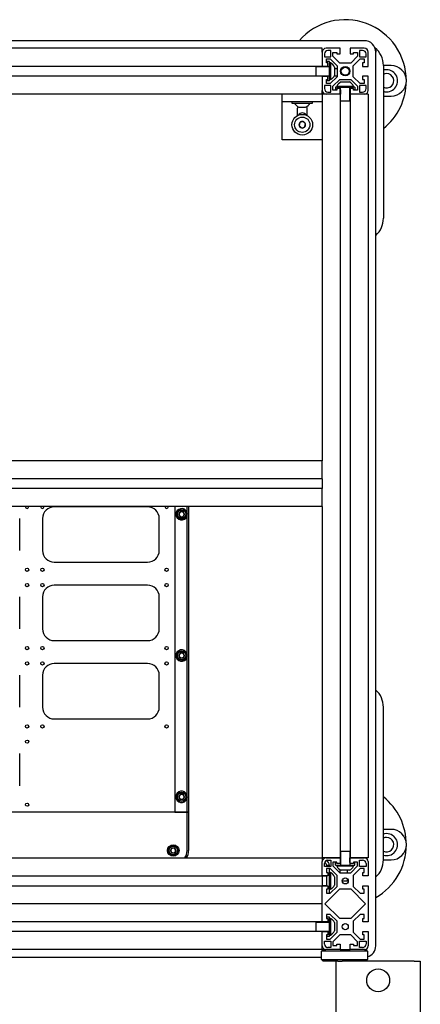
# Model space of a CAD drawing. Header units: inches. Extents: x -3.8 to 34.7, y -14 to 34.9.
# Tile 4 of 4: x 21.6 to 34.7, y 2.7 to 34.9. Entities that reach past the tile are written whole.
import ezdxf

# ---------------------------------------------------------------- set-up
doc = ezdxf.new("R2010")
doc.units = ezdxf.units.IN
doc.header["$MEASUREMENT"] = 0

msp = doc.modelspace()

# ---------------------------------------------------------------- linework, layer by layer
at = {"color": 7, "linetype": 'Continuous', "lineweight": 25}
for p, q in [((32.842, 34.249), (-2.408, 34.249)), ((31.467, 33.999), (-1.033, 33.999)), ((31.467, 33.874), (31.467, 33.999)), ((31.467, 33.874), (31.467, 33.409)), ((32.057, 33.999), (31.592, 33.999)), ((31.749, 33.929), (31.647, 33.929)), ((31.749, 33.717), (31.749, 33.929)), ((31.812, 33.866), (31.947, 33.866)), ((31.812, 33.739), (31.812, 33.866)), ((31.947, 33.866), (31.947, 33.819)), ((32.057, 33.819), (32.057, 33.999)), ((32.377, 33.999), (32.377, 33.819)), ((32.842, 33.999), (32.377, 33.999)), ((32.487, 33.819), (32.487, 33.866)), ((32.487, 33.866), (32.622, 33.866)), ((32.622, 33.866), (32.622, 33.739)), ((32.787, 33.929), (32.685, 33.929)), ((32.685, 33.929), (32.685, 33.717)), ((32.967, 33.409), (32.967, 33.874)), ((33.212, 33.936), (33.217, 33.936)), ((33.217, 33.936), (33.217, 33.874)), ((33.217, 4.624), (33.217, 33.874)), ((31.537, 33.819), (31.537, 33.717)), ((31.537, 33.717), (31.749, 33.717)), ((31.6, 33.654), (31.727, 33.654)), ((31.6, 33.519), (31.6, 33.654)), ((31.647, 33.519), (31.6, 33.519)), ((31.701, 33.566), (31.611, 33.566)), ((31.611, 33.519), (31.611, 33.566)), ((31.647, 33.409), (31.647, 33.519)), ((31.701, 33.399), (31.701, 33.566)), ((31.732, 33.522), (31.701, 33.522)), ((31.727, 33.654), (31.952, 33.429)), ((31.732, 33.522), (31.732, 32.975)), ((32.037, 33.514), (31.812, 33.739)), ((31.947, 33.819), (32.057, 33.819)), ((32.377, 33.819), (32.487, 33.819)), ((32.622, 33.739), (32.397, 33.514)), ((32.482, 33.429), (32.707, 33.654)), ((32.685, 33.717), (32.897, 33.717)), ((32.707, 33.654), (32.834, 33.654)), ((32.787, 33.519), (32.787, 33.409)), ((32.834, 33.519), (32.787, 33.519)), ((32.834, 33.654), (32.834, 33.519)), ((32.897, 33.717), (32.897, 33.819)), ((31.467, 33.409), (-1.033, 33.409)), ((31.251, 33.399), (31.251, 33.099)), ((31.251, 33.399), (31.391, 33.399)), ((31.391, 33.399), (31.521, 33.399)), ((31.467, 33.409), (31.647, 33.409)), ((31.467, 33.399), (31.467, 33.409)), ((31.611, 33.405), (31.467, 33.405)), ((31.521, 33.399), (31.701, 33.399)), ((31.611, 33.399), (31.611, 33.409)), ((31.701, 33.099), (31.701, 33.399)), ((31.867, 33.386), (31.867, 33.112)), ((31.952, 33.325), (31.867, 33.325)), ((31.952, 33.429), (31.952, 33.069)), ((32.397, 33.514), (32.037, 33.514)), ((32.482, 33.069), (32.482, 33.429)), ((32.787, 33.409), (32.967, 33.409)), ((33.717, 33.436), (33.467, 33.436)), ((33.467, 33.436), (33.467, 28.436)), ((31.467, 33.089), (-1.033, 33.089)), ((31.251, 33.099), (31.391, 33.099)), ((31.391, 33.099), (31.521, 33.099)), ((31.467, 33.089), (31.467, 33.099)), ((31.467, 33.093), (31.611, 33.093)), ((31.467, 33.089), (31.467, 32.624)), ((31.647, 33.089), (31.467, 33.089)), ((31.512, 33.089), (31.512, 33.093)), ((31.521, 33.099), (31.701, 33.099)), ((31.6, 32.979), (31.647, 32.979)), ((31.6, 32.844), (31.6, 32.979)), ((31.611, 33.089), (31.611, 33.099)), ((31.611, 32.931), (31.611, 32.979)), ((31.701, 32.931), (31.611, 32.931)), ((31.647, 32.979), (31.647, 33.089)), ((31.701, 32.931), (31.701, 33.099)), ((31.701, 32.975), (31.732, 32.975)), ((31.952, 33.069), (31.727, 32.844)), ((31.812, 32.759), (32.037, 32.984)), ((31.952, 33.089), (31.854, 33.089)), ((32.037, 32.984), (32.397, 32.984)), ((32.08, 32.899), (32.217, 32.899)), ((32.217, 32.899), (32.354, 32.899)), ((32.397, 32.984), (32.622, 32.759)), ((32.707, 32.844), (32.482, 33.069)), ((32.787, 33.089), (32.787, 32.979)), ((32.967, 33.089), (32.787, 33.089)), ((32.787, 32.979), (32.834, 32.979)), ((32.834, 32.979), (32.834, 32.844)), ((32.967, 32.624), (32.967, 33.089)), ((31.467, 32.499), (31.467, 32.624)), ((31.749, 32.781), (31.537, 32.781)), ((31.537, 32.781), (31.537, 32.679)), ((31.727, 32.844), (31.6, 32.844)), ((31.647, 32.569), (31.749, 32.569)), ((31.749, 32.569), (31.749, 32.781)), ((31.812, 32.632), (31.812, 32.759)), ((31.947, 32.632), (31.812, 32.632)), ((31.899, 32.733), (31.899, 32.643)), ((32.067, 32.733), (31.899, 32.733)), ((31.947, 32.643), (31.899, 32.643)), ((31.943, 32.764), (31.943, 32.733)), ((31.943, 32.764), (32.217, 32.764)), ((31.947, 32.679), (31.947, 32.632)), ((32.057, 32.679), (31.947, 32.679)), ((32.057, 32.499), (32.057, 32.679)), ((32.067, 32.643), (32.057, 32.643)), ((32.061, 32.643), (32.061, 32.499)), ((32.067, 32.733), (32.367, 32.733)), ((32.067, 32.553), (32.067, 32.733)), ((32.067, 32.423), (32.067, 32.553)), ((32.217, 32.764), (32.49, 32.764)), ((32.367, 32.553), (32.367, 32.733)), ((32.534, 32.733), (32.367, 32.733)), ((32.377, 32.643), (32.367, 32.643)), ((32.367, 32.423), (32.367, 32.553)), ((32.373, 32.499), (32.373, 32.643)), ((32.377, 32.679), (32.377, 32.499)), ((32.487, 32.679), (32.377, 32.679)), ((32.487, 32.632), (32.487, 32.679)), ((32.534, 32.643), (32.487, 32.643)), ((32.622, 32.632), (32.487, 32.632)), ((32.49, 32.733), (32.49, 32.764)), ((32.534, 32.733), (32.534, 32.643)), ((32.622, 32.759), (32.622, 32.632)), ((32.897, 32.781), (32.685, 32.781)), ((32.685, 32.781), (32.685, 32.569)), ((32.685, 32.569), (32.787, 32.569)), ((32.834, 32.844), (32.707, 32.844)), ((32.897, 32.679), (32.897, 32.781)), ((31.467, 32.499), (-1.033, 32.499)), ((30.157, 32.249), (30.157, 32.499)), ((31.467, 32.249), (30.157, 32.249)), ((30.157, 31.999), (30.157, 32.249)), ((30.474, 32.249), (30.474, 32.199)), ((31.149, 32.199), (31.149, 32.249)), ((31.467, 32.499), (31.467, 20.499)), ((31.592, 32.499), (31.467, 32.499)), ((32.057, 32.499), (31.592, 32.499)), ((32.057, 32.499), (32.057, 7.499)), ((32.067, 32.499), (32.057, 32.499)), ((32.067, 32.283), (32.067, 32.423)), ((32.067, 32.283), (32.367, 32.283)), ((32.377, 32.499), (32.367, 32.499)), ((32.367, 32.283), (32.367, 32.423)), ((32.377, 32.499), (32.377, 7.499)), ((32.842, 32.499), (32.377, 32.499)), ((32.967, 32.499), (32.842, 32.499)), ((32.967, 32.499), (32.967, 7.499)), ((33.467, 32.436), (33.717, 32.436)), ((30.157, 31.249), (30.157, 31.999)), ((30.474, 32.199), (30.486, 32.199)), ((30.486, 32.199), (31.149, 32.199)), ((30.648, 31.999), (30.648, 31.794)), ((30.703, 32.074), (30.735, 32.074)), ((30.735, 32.074), (30.84, 32.074)), ((30.84, 32.074), (30.917, 32.074)), ((30.917, 32.074), (30.92, 32.074)), ((30.976, 31.794), (30.976, 31.999)), ((30.84, 31.604), (30.735, 31.576)), ((30.917, 31.527), (30.84, 31.604)), ((30.735, 31.576), (30.707, 31.471)), ((30.707, 31.471), (30.784, 31.394)), ((30.784, 31.394), (30.889, 31.422)), ((30.889, 31.422), (30.917, 31.527)), ((30.157, 30.999), (30.157, 31.249)), ((31.467, 30.999), (30.157, 30.999)), ((31.467, 20.499), (-1.033, 20.499)), ((31.467, 20.374), (31.467, 20.499)), ((31.467, 19.909), (31.467, 20.374)), ((31.467, 19.909), (-1.033, 19.909)), ((31.467, 19.909), (31.467, 19.589)), ((31.467, 19.589), (-1.033, 19.589)), ((31.467, 19.124), (31.467, 19.589)), ((31.467, 18.999), (31.467, 19.124)), ((31.467, 18.999), (-1.033, 18.999)), ((25.753, 18.993), (22.699, 18.993)), ((26.642, 18.999), (26.642, 8.998)), ((26.777, 18.748), (26.822, 18.826)), ((26.822, 18.67), (26.777, 18.748)), ((26.912, 18.826), (26.822, 18.826)), ((26.957, 18.748), (26.912, 18.826)), ((26.957, 18.748), (26.912, 18.67)), ((27.042, 18.815), (27.042, 18.999)), ((27.092, 18.999), (27.092, 8.998)), ((31.467, 18.999), (31.467, 7.499)), ((21.569, 17.559), (21.569, 18.613)), ((22.319, 18.613), (22.319, 17.559)), ((26.133, 17.559), (26.133, 18.613)), ((26.822, 18.67), (26.912, 18.67)), ((27.042, 14.19), (27.042, 18.681)), ((22.699, 17.179), (25.753, 17.179)), ((25.753, 16.429), (22.699, 16.429)), ((21.569, 14.994), (21.569, 16.049)), ((22.319, 16.049), (22.319, 14.994)), ((26.133, 14.994), (26.133, 16.049)), ((22.699, 14.614), (25.753, 14.614)), ((26.777, 14.123), (26.822, 14.201)), ((26.912, 14.201), (26.822, 14.201)), ((26.957, 14.123), (26.912, 14.201)), ((25.753, 13.864), (22.699, 13.864)), ((26.822, 14.045), (26.777, 14.123)), ((26.822, 14.045), (26.912, 14.045)), ((26.957, 14.123), (26.912, 14.045)), ((27.042, 9.565), (27.042, 14.056)), ((21.569, 12.43), (21.569, 13.484)), ((22.319, 13.484), (22.319, 12.43)), ((26.133, 12.43), (26.133, 13.484)), ((33.467, 7.436), (33.467, 12.436)), ((22.699, 12.05), (25.753, 12.05)), ((21.569, 9.865), (21.569, 10.92)), ((26.777, 9.498), (26.822, 9.576)), ((26.822, 9.42), (26.777, 9.498)), ((26.912, 9.576), (26.822, 9.576)), ((26.822, 9.42), (26.912, 9.42)), ((26.957, 9.498), (26.912, 9.576)), ((26.957, 9.498), (26.912, 9.42)), ((27.042, 8.998), (27.042, 9.431)), ((27.042, 8.993), (20.153, 8.993)), ((26.642, 8.998), (27.042, 8.998)), ((27.092, 8.998), (27.042, 8.998)), ((27.042, 7.743), (27.042, 8.993)), ((27.042, 8.993), (27.092, 8.993)), ((27.092, 8.993), (27.092, 8.998)), ((27.092, 8.993), (27.092, 7.743)), ((33.717, 8.436), (33.467, 8.436)), ((26.502, 7.743), (26.547, 7.821)), ((26.547, 7.665), (26.502, 7.743)), ((26.637, 7.821), (26.547, 7.821)), ((26.682, 7.743), (26.637, 7.821)), ((26.682, 7.743), (26.637, 7.665)), ((-1.033, 7.499), (31.467, 7.499)), ((26.547, 7.665), (26.637, 7.665)), ((31.587, 7.499), (31.467, 7.499)), ((31.467, 7.499), (31.467, 7.379)), ((31.467, 7.434), (31.48, 7.434)), ((31.587, 7.499), (32.057, 7.499)), ((32.057, 7.499), (31.592, 7.499)), ((31.647, 7.429), (31.749, 7.429)), ((31.749, 7.429), (31.749, 7.217)), ((32.067, 7.499), (32.057, 7.499)), ((32.057, 7.499), (32.057, 7.32)), ((32.061, 7.499), (32.061, 7.355)), ((32.367, 7.715), (32.067, 7.715)), ((32.067, 7.715), (32.067, 7.575)), ((32.067, 7.575), (32.067, 7.445)), ((32.067, 7.445), (32.067, 7.265)), ((32.367, 7.715), (32.367, 7.575)), ((32.367, 7.575), (32.367, 7.445)), ((32.377, 7.499), (32.367, 7.499)), ((32.367, 7.445), (32.367, 7.265)), ((32.373, 7.355), (32.373, 7.499)), ((32.842, 7.499), (32.377, 7.499)), ((32.377, 7.32), (32.377, 7.499)), ((32.377, 7.499), (32.847, 7.499)), ((32.685, 7.217), (32.685, 7.429)), ((32.685, 7.429), (32.787, 7.429)), ((32.967, 7.499), (32.847, 7.499)), ((33.467, 7.436), (33.717, 7.436)), ((31.467, 6.909), (31.467, 7.379)), ((31.537, 7.217), (31.537, 7.319)), ((31.749, 7.217), (31.537, 7.217)), ((31.6, 7.154), (31.6, 7.019)), ((31.727, 7.154), (31.6, 7.154)), ((31.611, 7.217), (31.611, 7.254)), ((31.701, 7.254), (31.611, 7.254)), ((31.611, 7.019), (31.611, 7.154)), ((31.701, 7.217), (31.701, 7.254)), ((31.701, 6.344), (31.701, 7.154)), ((31.952, 6.929), (31.727, 7.154)), ((31.947, 7.366), (31.812, 7.366)), ((31.812, 7.366), (31.812, 7.239)), ((31.812, 7.239), (32.037, 7.014)), ((31.899, 7.265), (31.899, 7.355)), ((31.899, 7.355), (31.947, 7.355)), ((31.899, 7.265), (32.067, 7.265)), ((31.943, 7.265), (31.943, 7.234)), ((32.49, 7.234), (31.943, 7.234)), ((31.947, 7.32), (31.947, 7.366)), ((32.057, 7.32), (31.947, 7.32)), ((32.057, 7.355), (32.067, 7.355)), ((32.057, 7.064), (32.057, 7.112)), ((32.067, 7.265), (32.367, 7.265)), ((32.354, 7.099), (32.08, 7.099)), ((32.293, 7.064), (32.293, 7.099)), ((32.367, 7.355), (32.377, 7.355)), ((32.367, 7.265), (32.534, 7.265)), ((32.487, 7.32), (32.377, 7.32)), ((32.397, 7.014), (32.622, 7.239)), ((32.707, 7.154), (32.482, 6.929)), ((32.622, 7.366), (32.487, 7.366)), ((32.487, 7.366), (32.487, 7.32)), ((32.487, 7.355), (32.534, 7.355)), ((32.49, 7.234), (32.49, 7.265)), ((32.534, 7.265), (32.534, 7.355)), ((32.622, 7.239), (32.622, 7.366)), ((32.897, 7.217), (32.685, 7.217)), ((32.834, 7.154), (32.707, 7.154)), ((32.834, 7.019), (32.834, 7.154)), ((32.897, 7.319), (32.897, 7.217)), ((32.967, 7.379), (32.967, 6.909)), ((-1.033, 6.909), (31.467, 6.909)), ((31.646, 6.909), (31.467, 6.909)), ((31.467, 6.909), (31.467, 6.589)), ((31.611, 6.905), (31.467, 6.905)), ((31.6, 7.019), (31.646, 7.019)), ((31.611, 6.589), (31.611, 6.909)), ((31.646, 7.019), (31.646, 6.909)), ((31.732, 7.022), (31.701, 7.022)), ((31.732, 7.022), (31.732, 6.475)), ((31.867, 6.886), (31.867, 6.612)), ((31.952, 6.569), (31.952, 6.929)), ((32.037, 7.014), (32.397, 7.014)), ((32.057, 7.014), (32.057, 7.064)), ((32.293, 7.014), (32.293, 7.064)), ((32.293, 6.749), (32.293, 6.813)), ((32.482, 6.929), (32.482, 6.569)), ((32.788, 6.909), (32.788, 7.019)), ((32.788, 7.019), (32.834, 7.019)), ((32.967, 6.909), (32.788, 6.909)), ((-1.033, 6.589), (31.467, 6.589)), ((31.467, 6.593), (31.611, 6.593)), ((31.467, 5.409), (31.467, 6.589)), ((31.467, 6.589), (31.646, 6.589)), ((31.552, 5.999), (32.037, 6.484)), ((31.646, 6.479), (31.6, 6.479)), ((31.6, 6.479), (31.6, 6.344)), ((31.611, 6.344), (31.611, 6.479)), ((31.646, 6.589), (31.646, 6.479)), ((31.701, 6.475), (31.732, 6.475)), ((31.727, 6.344), (31.952, 6.569)), ((32.037, 6.484), (32.397, 6.484)), ((32.117, 6.749), (32.293, 6.749)), ((32.397, 6.484), (32.882, 5.999)), ((32.482, 6.569), (32.707, 6.344)), ((32.788, 6.479), (32.788, 6.589)), ((32.788, 6.589), (32.967, 6.589)), ((32.834, 6.479), (32.788, 6.479)), ((32.834, 6.344), (32.834, 6.479)), ((32.967, 6.589), (32.967, 5.409)), ((31.6, 6.344), (31.727, 6.344)), ((32.707, 6.344), (32.834, 6.344)), ((31.467, 5.999), (-1.033, 5.999)), ((31.467, 5.409), (31.467, 5.874)), ((32.037, 5.514), (31.552, 5.999)), ((32.882, 5.999), (32.397, 5.514)), ((31.727, 5.654), (31.6, 5.654)), ((31.6, 5.654), (31.6, 5.519)), ((31.6, 5.519), (31.646, 5.519)), ((31.701, 5.566), (31.611, 5.566)), ((31.611, 5.519), (31.611, 5.566)), ((31.646, 5.519), (31.646, 5.409)), ((31.701, 5.399), (31.701, 5.566)), ((31.732, 5.522), (31.701, 5.522)), ((31.952, 5.429), (31.727, 5.654)), ((31.732, 5.522), (31.732, 4.975)), ((32.397, 5.514), (32.037, 5.514)), ((32.707, 5.654), (32.482, 5.429)), ((32.834, 5.654), (32.707, 5.654)), ((32.788, 5.409), (32.788, 5.519)), ((32.788, 5.519), (32.834, 5.519)), ((32.834, 5.519), (32.834, 5.654)), ((31.467, 5.409), (-1.033, 5.409)), ((31.251, 5.399), (31.251, 5.099)), ((31.251, 5.399), (31.391, 5.399)), ((31.391, 5.399), (31.521, 5.399)), ((31.646, 5.409), (31.467, 5.409)), ((31.467, 5.399), (31.467, 5.409)), ((31.611, 5.405), (31.467, 5.405)), ((31.521, 5.399), (31.701, 5.399)), ((31.611, 5.399), (31.611, 5.409)), ((31.701, 5.099), (31.701, 5.399)), ((31.867, 5.386), (31.867, 5.112)), ((31.952, 5.069), (31.952, 5.429)), ((32.482, 5.429), (32.482, 5.069)), ((32.967, 5.409), (32.788, 5.409)), ((31.467, 5.089), (-1.033, 5.089)), ((31.251, 5.099), (31.391, 5.099)), ((31.391, 5.099), (31.521, 5.099)), ((31.467, 5.089), (31.467, 5.099)), ((31.467, 5.093), (31.611, 5.093)), ((31.467, 4.619), (31.467, 5.089)), ((31.467, 5.089), (31.646, 5.089)), ((31.467, 4.624), (31.467, 5.089)), ((31.521, 5.099), (31.701, 5.099)), ((31.646, 4.979), (31.6, 4.979)), ((31.6, 4.979), (31.6, 4.844)), ((31.6, 4.844), (31.727, 4.844)), ((31.611, 5.089), (31.611, 5.099)), ((31.611, 4.931), (31.611, 4.979)), ((31.701, 4.931), (31.611, 4.931)), ((31.646, 5.089), (31.646, 4.979)), ((31.701, 4.931), (31.701, 5.099)), ((31.701, 4.975), (31.732, 4.975)), ((31.727, 4.844), (31.952, 5.069)), ((32.037, 4.984), (31.812, 4.759)), ((32.397, 4.984), (32.037, 4.984)), ((32.622, 4.759), (32.397, 4.984)), ((32.482, 5.069), (32.707, 4.844)), ((32.707, 4.844), (32.834, 4.844)), ((32.788, 4.979), (32.788, 5.089)), ((32.788, 5.089), (32.967, 5.089)), ((32.834, 4.979), (32.788, 4.979)), ((32.834, 4.844), (32.834, 4.979)), ((32.967, 5.089), (32.967, 4.619)), ((31.467, 4.499), (31.467, 4.619)), ((31.537, 4.781), (31.749, 4.781)), ((31.537, 4.679), (31.537, 4.781)), ((31.749, 4.569), (31.647, 4.569)), ((31.749, 4.781), (31.749, 4.569)), ((31.812, 4.759), (31.812, 4.632)), ((31.812, 4.632), (31.947, 4.632)), ((31.947, 4.632), (31.947, 4.678)), ((31.947, 4.678), (32.057, 4.678)), ((32.057, 4.678), (32.057, 4.499)), ((32.377, 4.499), (32.377, 4.678)), ((32.377, 4.678), (32.487, 4.678)), ((32.487, 4.678), (32.487, 4.632)), ((32.487, 4.632), (32.622, 4.632)), ((32.622, 4.632), (32.622, 4.759)), ((32.685, 4.781), (32.897, 4.781)), ((32.685, 4.569), (32.685, 4.781)), ((32.787, 4.569), (32.685, 4.569)), ((32.897, 4.781), (32.897, 4.679)), ((31.467, 4.499), (-1.033, 4.499)), ((2.271, 4.249), (31.442, 4.249)), ((31.442, 4.449), (31.492, 4.499)), ((31.702, 4.449), (31.442, 4.449)), ((31.442, 4.174), (31.442, 4.449)), ((31.492, 4.499), (31.587, 4.499)), ((32.057, 4.499), (31.587, 4.499)), ((32.682, 4.449), (31.702, 4.449)), ((32.057, 4.499), (32.377, 4.499)), ((32.847, 4.499), (32.377, 4.499)), ((32.942, 4.449), (32.682, 4.449)), ((32.847, 4.499), (32.892, 4.499)), ((32.942, 4.449), (32.892, 4.499)), ((32.942, 4.449), (32.942, 4.174)), ((31.442, 4.174), (31.702, 4.174)), ((31.492, 4.124), (31.442, 4.174)), ((31.702, 4.124), (31.492, 4.124)), ((31.702, 4.174), (32.682, 4.174)), ((31.976, 4.124), (31.702, 4.124)), ((31.917, 1.289), (31.917, 4.124)), ((31.976, 4.124), (32.114, 4.124)), ((34.476, 4.124), (32.114, 4.124)), ((32.682, 4.174), (32.942, 4.174)), ((32.942, 4.174), (32.892, 4.124)), ((34.476, 4.124), (34.673, 4.124)), ((34.673, 4.124), (34.673, 1.289))]:
    msp.add_line(p, q, dxfattribs=at)
at = {"color": 7, "linetype": 'Continuous', "lineweight": 25, "flags": 128}
for points in [[(33.572, 33.296), (33.502, 33.29), (33.467, 33.281)], [(33.572, 33.171), (33.513, 33.164), (33.467, 33.147)], [(33.572, 8.296), (33.502, 8.29), (33.467, 8.281)], [(33.572, 8.171), (33.513, 8.164), (33.467, 8.147)]]:
    msp.add_lwpolyline(points, dxfattribs=at)
at = {"color": 7, "linetype": 'Continuous', "lineweight": 25}
for centre, radius in [((32.217, 33.249), 0.155), ((32.217, 33.249), 0.129), ((30.812, 31.499), 0.338), ((30.812, 31.499), 0.25), ((26.867, 18.748), 0.156), ((26.867, 18.748), 0.137), ((21.811, 16.931), 0.0533), ((22.311, 16.931), 0.0533), ((26.373, 16.931), 0.0533), ((21.811, 16.431), 0.0533), ((22.311, 16.431), 0.0533), ((26.373, 16.431), 0.0533), ((21.811, 14.368), 0.0533), ((22.311, 14.368), 0.0533), ((26.373, 14.368), 0.0533), ((26.867, 14.123), 0.156), ((26.867, 14.123), 0.137), ((21.811, 13.868), 0.0533), ((22.311, 13.868), 0.0533), ((26.373, 13.868), 0.0533), ((21.811, 11.806), 0.0533), ((22.311, 11.806), 0.0533), ((26.373, 11.806), 0.0533), ((21.811, 11.306), 0.0533), ((26.867, 9.498), 0.156), ((26.867, 9.498), 0.137), ((21.811, 9.243), 0.0533), ((26.592, 7.743), 0.188), ((26.592, 7.743), 0.156), ((26.592, 7.743), 0.137), ((32.217, 6.749), 0.101), ((32.217, 5.249), 0.101), ((33.295, 3.494), 0.374)]:
    msp.add_circle(centre, radius, dxfattribs=at)
for centre, radius, start, end in [((32.217, 32.936), 2, 359.9989, 138.9855), ((32.842, 33.874), 0.375, 0, 90), ((31.592, 33.874), 0.125, 90, 180), ((31.647, 33.819), 0.11, 90, 180), ((32.787, 33.819), 0.11, 0, 90), ((32.842, 33.874), 0.125, 0, 90), ((32.717, 33.436), 0.75, 360, 51.1951), ((31.592, 33.249), 0.307, 26.4163, 62.8457), ((33.572, 32.936), 0.36, 253.0422, 90), ((33.717, 32.936), 0.5, 270, 90), ((31.592, 33.249), 0.307, 297.1543, 333.5837), ((32.217, 32.624), 0.307, 116.4163, 152.8457), ((32.217, 32.624), 0.307, 27.1543, 63.5837), ((33.572, 32.936), 0.235, 243.4609, 90), ((32.217, 32.936), 2, 308.6822, 359.9989), ((31.592, 32.624), 0.125, 180, 270), ((31.647, 32.679), 0.11, 180, 270), ((32.787, 32.679), 0.11, 270, 0), ((32.842, 32.624), 0.125, 270, 0), ((30.812, 32.339), 0.287, 209.3142, 247.7548), ((30.812, 32.339), 0.287, 292.2452, 330.6858), ((30.812, 31.749), 0.138, 27.7315, 152.2685), ((30.812, 31.499), 0.109, 74.9822, 134.9822), ((30.812, 31.499), 0.109, 14.9822, 74.9822), ((30.812, 31.499), 0.109, 134.9822, 194.9822), ((30.812, 31.499), 0.109, 194.9822, 254.9822), ((30.812, 31.499), 0.109, 254.9822, 314.9822), ((30.812, 31.499), 0.109, 314.9822, 14.9822), ((32.717, 28.436), 0.75, 311.8103, 0), ((21.811, 18.993), 0.0533, 173.6327, 270), ((21.811, 18.993), 0.0533, 270, 6.3673), ((22.311, 18.993), 0.0533, 173.6327, 270), ((22.311, 18.993), 0.0533, 270, 6.3673), ((22.699, 18.613), 0.38, 90, 180), ((25.753, 18.613), 0.38, 0, 90), ((26.373, 18.993), 0.0533, 173.6327, 270), ((26.373, 18.993), 0.0533, 270, 6.3673), ((26.867, 18.748), 0.187, 21.0395, 338.9605), ((26.867, 18.748), 0.0782, 150, 210), ((26.867, 18.748), 0.0781, 90, 150), ((26.867, 18.748), 0.0782, 210, 270), ((26.867, 18.748), 0.0781, 30, 90), ((26.867, 18.748), 0.0782, 270, 330), ((26.867, 18.748), 0.0782, 330, 30), ((26.867, 18.748), 0.187, 338.9605, 21.0395), ((22.699, 17.559), 0.38, 180, 270), ((25.753, 17.559), 0.38, 270, 0), ((22.699, 16.049), 0.38, 90, 180), ((25.753, 16.049), 0.38, 0, 90), ((22.699, 14.994), 0.38, 180, 270), ((25.753, 14.994), 0.38, 270, 0), ((26.867, 14.123), 0.187, 21.0395, 338.9605), ((26.867, 14.123), 0.0781, 90, 150), ((26.867, 14.123), 0.0781, 30, 90), ((26.867, 14.123), 0.187, 338.9605, 21.0395), ((22.699, 13.484), 0.38, 90, 180), ((25.753, 13.484), 0.38, 0, 90), ((26.867, 14.123), 0.0782, 150, 210), ((26.867, 14.123), 0.0782, 210, 270), ((26.867, 14.123), 0.0782, 270, 330), ((26.867, 14.123), 0.0782, 330, 30), ((32.717, 12.436), 0.75, 0, 48.1897), ((22.699, 12.43), 0.38, 180, 270), ((25.753, 12.43), 0.38, 270, 0), ((26.867, 9.498), 0.187, 21.0395, 338.9605), ((26.867, 9.498), 0.0782, 150, 210), ((26.867, 9.498), 0.0781, 90, 150), ((26.867, 9.498), 0.0782, 210, 270), ((26.867, 9.498), 0.0781, 30, 90), ((26.867, 9.498), 0.0782, 270, 330), ((26.867, 9.498), 0.0782, 330, 30), ((26.867, 9.498), 0.187, 338.9605, 21.0395), ((32.217, 7.936), 2, 359.9989, 51.3178), ((33.717, 7.936), 0.5, 270, 90), ((33.572, 7.936), 0.36, 253.0422, 90), ((33.572, 7.936), 0.235, 243.4609, 90), ((26.592, 7.743), 0.0782, 150, 210), ((26.592, 7.743), 0.0781, 90, 150), ((26.592, 7.743), 0.0781, 30, 90), ((26.592, 7.743), 0.0782, 330, 30), ((26.592, 7.743), 0.45, 327.1506, 0), ((26.592, 7.743), 0.5, 330.7784, 0), ((32.217, 7.936), 2, 300, 359.9989), ((26.592, 7.743), 0.0782, 210, 270), ((26.592, 7.743), 0.0782, 270, 330), ((31.587, 7.379), 0.12, 90, 180), ((31.647, 7.319), 0.11, 90, 180), ((31.521, 7.254), 0.18, 360, 64.957), ((32.787, 7.319), 0.11, 0, 90), ((32.847, 7.379), 0.12, 0, 90), ((32.717, 7.436), 0.75, 311.8103, 0), ((31.521, 7.254), 0.09, 360, 78.1703), ((32.217, 7.374), 0.307, 207.1543, 243.5837), ((32.217, 7.374), 0.307, 296.4163, 332.8457), ((31.592, 6.749), 0.307, 26.4163, 62.8457), ((31.592, 6.749), 0.307, 297.1543, 333.5837), ((31.592, 5.249), 0.307, 26.4163, 62.8457), ((31.592, 5.249), 0.307, 297.1543, 333.5837), ((31.587, 4.619), 0.12, 180, 270), ((31.647, 4.679), 0.11, 180, 270), ((32.787, 4.679), 0.11, 270, 0), ((32.847, 4.619), 0.12, 270, 0), ((32.842, 4.624), 0.375, 285.5597, 0)]:
    msp.add_arc(centre, radius, start, end, dxfattribs=at)
for points, knots in [([(30.679, 32.091), (30.674, 32.084), (30.659, 32.065), (30.65, 32.032), (30.648, 32.007), (30.648, 31.999)], [0, 0, 0, 0, 0.269813, 0.756551, 1, 1, 1, 1]), ([(30.976, 31.999), (30.974, 32.015), (30.971, 32.048), (30.958, 32.079), (30.948, 32.091), (30.948, 32.091)], [0, 0, 0, 0, 0.499581, 0.997491, 1, 1, 1, 1])]:
    msp.add_open_spline(points, degree=3, knots=knots, dxfattribs=at)

doc.saveas('drawing.dxf')
